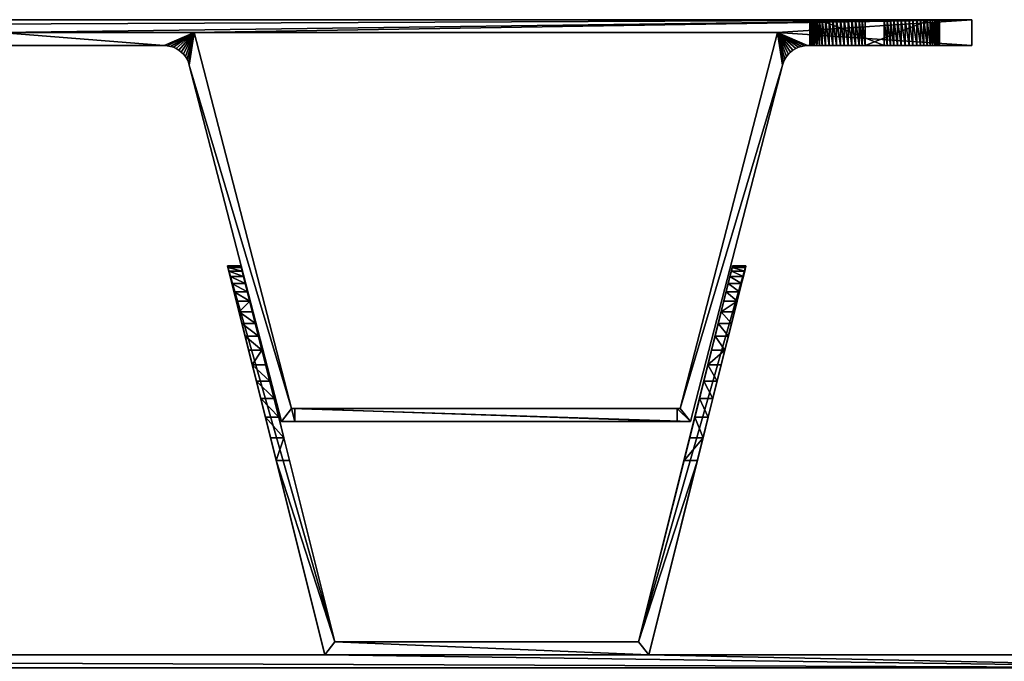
# Model space of a CAD drawing. Extents: x 0 to 500, y 0 to 90.
# Tile 7 of 8: x 327 to 402, y 40 to 90. Entities that reach past the tile are written whole.
import ezdxf

# ---------------------------------------------------------------- set-up
doc = ezdxf.new("R2010")
doc.units = 0
doc.layers.add('LAYER1', color=7, linetype='CONTINUOUS')

msp = doc.modelspace()

# ---------------------------------------------------------------- meshes
at = {"layer": 'LAYER1', "color": 7}
mesh = msp.add_polyface(dxfattribs=at)
corners = [(100, 88, -428), (100, 90, -428), (400, 90, -428), (400, 88, -428), (387.323, 88, -428), (387.084, 87.986, -428), (386.848, 87.943, -428), (386.619, 87.872, -428), (386.401, 87.775, -428), (386.195, 87.652, -428), (386.006, 87.505, -428), (385.836, 87.337, -428), (385.686, 87.15, -428), (385.561, 86.946, -428), (385.46, 86.729, -428), (385.387, 86.501, -428), (378.274, 59, -428), (346.726, 59, -428), (339.613, 86.501, -428), (339.54, 86.729, -428), (339.439, 86.946, -428), (339.314, 87.15, -428), (339.165, 87.337, -428), (338.994, 87.505, -428), (338.805, 87.652, -428), (338.599, 87.775, -428), (338.381, 87.872, -428), (338.152, 87.943, -428), (337.916, 87.986, -428), (337.677, 88, -428), (325, 88, -428), (325, 89, -428), (175, 89, -428), (175, 88, -428), (162.323, 88, -428), (162.084, 87.986, -428), (161.848, 87.943, -428), (161.619, 87.872, -428), (161.401, 87.775, -428), (161.195, 87.652, -428), (161.006, 87.505, -428), (160.835, 87.337, -428), (160.686, 87.15, -428), (160.561, 86.946, -428), (160.46, 86.729, -428), (160.387, 86.501, -428), (153.274, 59, -428), (121.726, 59, -428), (114.613, 86.501, -428), (114.54, 86.729, -428), (114.439, 86.946, -428), (114.314, 87.15, -428), (114.165, 87.337, -428), (113.994, 87.505, -428), (113.805, 87.652, -428), (113.599, 87.775, -428), (113.381, 87.872, -428), (113.152, 87.943, -428), (112.916, 87.986, -428), (112.677, 88, -428), (340, 89, -428), (347.5, 60, -428), (377.5, 60, -428), (385, 89, -428), (115, 89, -428), (122.5, 60, -428), (152.5, 60, -428), (160, 89, -428)]
mesh.append_faces([[corners[k] for k in face] for face in [(59, 0, 64), (58, 64, 57), (58, 59, 64), (28, 29, 60), (27, 60, 26), (27, 28, 60), (3, 63, 2), (3, 4, 63), (63, 4, 5), (6, 63, 5), (6, 7, 63), (63, 7, 8), (9, 63, 8), (9, 10, 63), (63, 10, 11), (12, 63, 11), (12, 13, 63), (63, 13, 14), (15, 63, 14), (15, 62, 63), (15, 16, 62), (62, 16, 61), (61, 16, 17), (18, 61, 17), (18, 60, 61), (18, 19, 60), (60, 19, 20), (21, 60, 20), (21, 22, 60), (60, 22, 23), (24, 60, 23), (24, 25, 60), (60, 25, 26), (30, 31, 29), (29, 31, 60), (60, 31, 2), (63, 60, 2), (31, 32, 2), (2, 32, 1), (1, 32, 67), (64, 1, 67), (64, 0, 1), (33, 34, 32), (32, 34, 67), (67, 34, 35), (36, 67, 35), (36, 37, 67), (67, 37, 38), (39, 67, 38), (39, 40, 67), (67, 40, 41), (42, 67, 41), (42, 43, 67), (67, 43, 44), (45, 67, 44), (45, 66, 67), (45, 46, 66), (66, 46, 65), (65, 46, 47), (48, 65, 47), (48, 64, 65), (48, 49, 64), (64, 49, 50), (51, 64, 50), (51, 52, 64), (64, 52, 53), (54, 64, 53), (54, 55, 64), (64, 55, 56), (57, 64, 56)]])
mesh = msp.add_polyface(dxfattribs=at)
corners = [(121.726, 59, -328), (122.75, 59, -328), (122.75, 60, -328), (122.5, 60, -328), (115, 89, -328), (160, 89, -328), (152.5, 60, -328), (152.25, 60, -328), (152.25, 59, -328), (153.274, 59, -328), (160.387, 86.501, -328), (160.46, 86.729, -328), (160.561, 86.946, -328), (160.686, 87.15, -328), (160.835, 87.337, -328), (161.006, 87.505, -328), (161.195, 87.652, -328), (161.401, 87.775, -328), (161.619, 87.872, -328), (161.848, 87.943, -328), (162.084, 87.986, -328), (162.323, 88, -328), (175, 88, -328), (175, 89, -328), (325, 89, -328), (325, 88, -328), (337.677, 88, -328), (337.916, 87.986, -328), (338.152, 87.943, -328), (338.381, 87.872, -328), (338.599, 87.775, -328), (338.805, 87.652, -328), (338.994, 87.505, -328), (339.165, 87.337, -328), (339.314, 87.15, -328), (339.439, 86.946, -328), (339.54, 86.729, -328), (339.613, 86.501, -328), (346.726, 59, -328), (347.75, 59, -328), (347.75, 60, -328), (347.5, 60, -328), (340, 89, -328), (385, 89, -328), (377.5, 60, -328), (377.25, 60, -328), (377.25, 59, -328), (378.274, 59, -328), (385.387, 86.501, -328), (385.46, 86.729, -328), (385.561, 86.946, -328), (385.686, 87.15, -328), (385.836, 87.337, -328), (386.006, 87.505, -328), (386.195, 87.652, -328), (386.401, 87.775, -328), (386.619, 87.872, -328), (386.848, 87.943, -328), (387.084, 87.986, -328), (387.323, 88, -328), (400, 88, -328), (400, 90, -328), (100, 90, -328), (100, 88, -328), (112.677, 88, -328), (112.916, 87.986, -328), (113.152, 87.943, -328), (113.381, 87.872, -328), (113.599, 87.775, -328), (113.805, 87.652, -328), (113.994, 87.505, -328), (114.165, 87.337, -328), (114.314, 87.15, -328), (114.439, 86.946, -328), (114.54, 86.729, -328), (114.613, 86.501, -328)]
mesh.append_faces([[corners[k] for k in face] for face in [(75, 0, 3), (4, 75, 3), (4, 74, 75), (4, 73, 74), (4, 72, 73), (4, 71, 72), (4, 70, 71), (4, 69, 70), (4, 68, 69), (4, 67, 68), (4, 66, 67), (4, 65, 66), (4, 64, 65), (4, 63, 64), (4, 62, 63), (4, 5, 62), (62, 5, 23), (24, 62, 23), (24, 61, 62), (24, 42, 61), (24, 26, 42), (24, 25, 26), (2, 3, 1), (1, 3, 0), (7, 9, 6), (7, 8, 9), (9, 10, 6), (6, 10, 5), (5, 10, 11), (12, 5, 11), (12, 13, 5), (5, 13, 14), (15, 5, 14), (15, 16, 5), (5, 16, 17), (18, 5, 17), (18, 19, 5), (5, 19, 20), (21, 5, 20), (21, 23, 5), (21, 22, 23), (26, 27, 42), (42, 27, 28), (29, 42, 28), (29, 30, 42), (42, 30, 31), (32, 42, 31), (32, 33, 42), (42, 33, 34), (35, 42, 34), (35, 36, 42), (42, 36, 37), (41, 37, 38), (39, 41, 38), (39, 40, 41), (41, 42, 37), (42, 43, 61), (61, 43, 60), (60, 43, 59), (59, 43, 58), (58, 43, 57), (57, 43, 56), (56, 43, 55), (55, 43, 54), (54, 43, 53), (53, 43, 52), (52, 43, 51), (51, 43, 50), (50, 43, 49), (49, 43, 48), (48, 43, 44), (47, 44, 45), (46, 47, 45), (47, 48, 44)]])
mesh = msp.add_polyface(dxfattribs=at)
corners = [(400, 90, -328), (400, 90, -428), (100, 90, -428), (100, 90, -328), (106.768, 90, -349.768), (111.768, 90, -344.768), (111.968, 90, -344.542), (112.139, 90, -344.293), (112.28, 90, -344.026), (112.387, 90, -343.744), (112.459, 90, -343.451), (112.495, 90, -343.151), (112.495, 90, -342.849), (112.459, 90, -342.549), (112.387, 90, -342.256), (112.28, 90, -341.974), (112.139, 90, -341.707), (111.968, 90, -341.458), (111.768, 90, -341.232), (111.542, 90, -341.032), (111.293, 90, -340.861), (111.026, 90, -340.72), (110.744, 90, -340.613), (110.451, 90, -340.541), (110.151, 90, -340.505), (109.849, 90, -340.505), (109.549, 90, -340.541), (109.256, 90, -340.613), (108.974, 90, -340.72), (108.707, 90, -340.861), (108.458, 90, -341.032), (108.232, 90, -341.232), (103.232, 90, -346.232), (103.032, 90, -346.458), (102.861, 90, -346.707), (102.72, 90, -346.974), (102.613, 90, -347.256), (102.541, 90, -347.549), (102.505, 90, -347.849), (102.505, 90, -348.151), (102.541, 90, -348.451), (102.613, 90, -348.744), (102.72, 90, -349.026), (102.861, 90, -349.293), (103.032, 90, -349.542), (103.232, 90, -349.768), (103.458, 90, -349.968), (103.707, 90, -350.139), (103.974, 90, -350.28), (104.256, 90, -350.387), (104.549, 90, -350.459), (104.849, 90, -350.495), (105.151, 90, -350.495), (105.451, 90, -350.459), (105.744, 90, -350.387), (106.026, 90, -350.28), (106.293, 90, -350.139), (106.542, 90, -349.968), (106.768, 90, -419.768), (111.768, 90, -414.768), (111.968, 90, -414.542), (112.139, 90, -414.293), (112.28, 90, -414.026), (112.387, 90, -413.744), (112.459, 90, -413.451), (112.495, 90, -413.151), (112.495, 90, -412.849), (112.459, 90, -412.549), (112.387, 90, -412.256), (112.28, 90, -411.974), (112.139, 90, -411.707), (111.968, 90, -411.458), (111.768, 90, -411.232), (111.542, 90, -411.032), (111.293, 90, -410.861), (111.026, 90, -410.72), (110.744, 90, -410.613), (110.451, 90, -410.541), (110.151, 90, -410.505), (109.849, 90, -410.505), (109.549, 90, -410.541), (109.256, 90, -410.613), (108.974, 90, -410.72), (108.707, 90, -410.861), (108.458, 90, -411.032), (108.232, 90, -411.232), (103.232, 90, -416.232), (103.032, 90, -416.458), (102.861, 90, -416.707), (102.72, 90, -416.974), (102.613, 90, -417.256), (102.541, 90, -417.549), (102.505, 90, -417.849), (102.505, 90, -418.151), (102.541, 90, -418.451), (102.613, 90, -418.744), (102.72, 90, -419.026), (102.861, 90, -419.293), (103.032, 90, -419.542), (103.232, 90, -419.768), (103.458, 90, -419.968), (103.707, 90, -420.139), (103.974, 90, -420.28), (104.256, 90, -420.387), (104.549, 90, -420.459), (104.849, 90, -420.495), (105.151, 90, -420.495), (105.451, 90, -420.459), (105.744, 90, -420.387), (106.026, 90, -420.28), (106.293, 90, -420.139), (106.542, 90, -419.968), (388.232, 90, -416.232), (388.032, 90, -416.458), (387.861, 90, -416.707), (387.72, 90, -416.974), (387.613, 90, -417.256), (387.541, 90, -417.549), (387.505, 90, -417.849), (387.505, 90, -418.151), (387.541, 90, -418.451), (387.613, 90, -418.744), (387.72, 90, -419.026), (387.861, 90, -419.293), (388.032, 90, -419.542), (388.232, 90, -419.768), (388.458, 90, -419.968), (388.707, 90, -420.139), (388.974, 90, -420.28), (389.256, 90, -420.387), (389.549, 90, -420.459), (389.849, 90, -420.495), (390.151, 90, -420.495), (390.451, 90, -420.459), (390.744, 90, -420.387), (391.026, 90, -420.28), (391.293, 90, -420.139), (391.542, 90, -419.968), (391.768, 90, -419.768), (396.768, 90, -414.768), (396.968, 90, -414.542), (397.139, 90, -414.293), (397.28, 90, -414.026), (397.387, 90, -413.744), (397.459, 90, -413.451), (397.495, 90, -413.151), (397.495, 90, -412.849), (397.459, 90, -412.549), (397.387, 90, -412.256), (397.28, 90, -411.974), (397.139, 90, -411.707), (396.968, 90, -411.458), (396.768, 90, -411.232), (396.542, 90, -411.032), (396.293, 90, -410.861), (396.026, 90, -410.72), (395.744, 90, -410.613), (395.451, 90, -410.541), (395.151, 90, -410.505), (394.849, 90, -410.505), (394.549, 90, -410.541), (394.256, 90, -410.613), (393.974, 90, -410.72), (393.707, 90, -410.861), (393.458, 90, -411.032), (393.232, 90, -411.232), (391.768, 90, -349.768), (396.768, 90, -344.768), (396.968, 90, -344.542), (397.139, 90, -344.293), (397.28, 90, -344.026), (397.387, 90, -343.744), (397.459, 90, -343.451), (397.495, 90, -343.151), (397.495, 90, -342.849), (397.459, 90, -342.549), (397.387, 90, -342.256), (397.28, 90, -341.974), (397.139, 90, -341.707), (396.968, 90, -341.458), (396.768, 90, -341.232), (396.542, 90, -341.032), (396.293, 90, -340.861), (396.026, 90, -340.72), (395.744, 90, -340.613), (395.451, 90, -340.541), (395.151, 90, -340.505), (394.849, 90, -340.505), (394.549, 90, -340.541), (394.256, 90, -340.613), (393.974, 90, -340.72), (393.707, 90, -340.861), (393.458, 90, -341.032), (393.232, 90, -341.232), (388.232, 90, -346.232), (388.032, 90, -346.458), (387.861, 90, -346.707), (387.72, 90, -346.974), (387.613, 90, -347.256), (387.541, 90, -347.549), (387.505, 90, -347.849), (387.505, 90, -348.151), (387.541, 90, -348.451), (387.613, 90, -348.744), (387.72, 90, -349.026), (387.861, 90, -349.293), (388.032, 90, -349.542), (388.232, 90, -349.768), (388.458, 90, -349.968), (388.707, 90, -350.139), (388.974, 90, -350.28), (389.256, 90, -350.387), (389.549, 90, -350.459), (389.849, 90, -350.495), (390.151, 90, -350.495), (390.451, 90, -350.459), (390.744, 90, -350.387), (391.026, 90, -350.28), (391.293, 90, -350.139), (391.542, 90, -349.968)]
mesh.append_faces([[corners[k] for k in face] for face in [(145, 146, 1), (144, 1, 143), (144, 145, 1), (107, 108, 2), (106, 2, 105), (106, 107, 2), (37, 38, 3), (36, 3, 35), (36, 37, 3), (189, 190, 0), (188, 0, 187), (188, 189, 0), (204, 205, 5), (203, 5, 202), (203, 204, 5), (6, 193, 5), (6, 7, 193), (193, 7, 8), (9, 193, 8), (9, 10, 193), (193, 10, 11), (12, 193, 11), (12, 13, 193), (193, 13, 14), (15, 193, 14), (15, 16, 193), (193, 16, 17), (18, 193, 17), (18, 192, 193), (18, 19, 192), (192, 19, 191), (191, 19, 20), (190, 20, 21), (0, 21, 3), (0, 190, 21), (21, 22, 3), (3, 22, 23), (24, 3, 23), (24, 25, 3), (3, 25, 26), (27, 3, 26), (27, 28, 3), (3, 28, 29), (30, 3, 29), (30, 31, 3), (3, 31, 32), (33, 3, 32), (33, 34, 3), (3, 34, 35), (38, 39, 3), (3, 39, 2), (2, 39, 40), (91, 40, 90), (91, 2, 40), (91, 92, 2), (2, 92, 93), (94, 2, 93), (94, 95, 2), (2, 95, 96), (97, 2, 96), (97, 98, 2), (2, 98, 99), (100, 2, 99), (100, 101, 2), (2, 101, 102), (103, 2, 102), (103, 104, 2), (2, 104, 105), (41, 79, 40), (41, 42, 79), (79, 42, 43), (44, 79, 43), (44, 45, 79), (79, 45, 46), (47, 79, 46), (47, 48, 79), (79, 48, 49), (50, 79, 49), (50, 51, 79), (79, 51, 52), (53, 79, 52), (53, 54, 79), (79, 54, 55), (210, 55, 209), (210, 79, 55), (210, 211, 79), (79, 211, 212), (213, 79, 212), (213, 214, 79), (79, 214, 215), (78, 215, 77), (78, 79, 215), (55, 56, 209), (209, 56, 208), (208, 56, 57), (207, 57, 4), (206, 4, 5), (205, 206, 5), (122, 123, 59), (121, 59, 120), (121, 122, 59), (60, 165, 59), (60, 61, 165), (165, 61, 62), (63, 165, 62), (63, 64, 165), (165, 64, 65), (66, 165, 65), (66, 67, 165), (165, 67, 68), (69, 165, 68), (69, 70, 165), (165, 70, 71), (72, 165, 71), (72, 164, 165), (72, 73, 164), (164, 73, 163), (163, 73, 74), (162, 74, 75), (215, 75, 76), (77, 215, 76), (79, 80, 40), (40, 80, 81), (82, 40, 81), (82, 83, 40), (40, 83, 84), (85, 40, 84), (85, 86, 40), (40, 86, 87), (88, 40, 87), (88, 89, 40), (40, 89, 90), (59, 124, 58), (59, 123, 124), (58, 125, 111), (58, 124, 125), (111, 126, 110), (111, 125, 126), (165, 112, 59), (59, 112, 113), (114, 59, 113), (114, 115, 59), (59, 115, 116), (117, 59, 116), (117, 118, 59), (59, 118, 119), (120, 59, 119), (126, 127, 110), (110, 127, 109), (109, 127, 128), (108, 128, 129), (2, 129, 1), (2, 108, 129), (129, 130, 1), (1, 130, 131), (132, 1, 131), (132, 133, 1), (1, 133, 134), (135, 1, 134), (135, 136, 1), (1, 136, 137), (138, 1, 137), (138, 139, 1), (1, 139, 140), (141, 1, 140), (141, 142, 1), (1, 142, 143), (146, 147, 1), (1, 147, 0), (0, 147, 172), (173, 0, 172), (173, 174, 0), (0, 174, 175), (176, 0, 175), (176, 177, 0), (0, 177, 178), (179, 0, 178), (179, 180, 0), (0, 180, 181), (182, 0, 181), (182, 183, 0), (0, 183, 184), (185, 0, 184), (185, 186, 0), (0, 186, 187), (147, 148, 172), (172, 148, 149), (150, 172, 149), (150, 151, 172), (172, 151, 152), (153, 172, 152), (153, 154, 172), (172, 154, 155), (156, 172, 155), (156, 157, 172), (172, 157, 158), (159, 172, 158), (159, 171, 172), (159, 170, 171), (159, 169, 170), (159, 168, 169), (159, 167, 168), (159, 166, 167), (159, 219, 166), (159, 218, 219), (159, 217, 218), (159, 216, 217), (159, 215, 216), (159, 160, 215), (215, 160, 161), (162, 215, 161), (162, 75, 215), (162, 163, 74), (190, 191, 20), (193, 194, 5), (5, 194, 195), (196, 5, 195), (196, 197, 5), (5, 197, 198), (199, 5, 198), (199, 200, 5), (5, 200, 201), (202, 5, 201), (206, 207, 4), (207, 208, 57), (109, 128, 108)]])
mesh = msp.add_polyface(dxfattribs=at)
corners = [(388.232, 90, -416.232), (388.232, 88, -416.232), (388.032, 88, -416.458), (387.861, 88, -416.707), (387.72, 88, -416.974), (387.613, 88, -417.256), (387.541, 88, -417.549), (387.505, 88, -417.849), (387.505, 88, -418.151), (387.541, 88, -418.451), (387.613, 88, -418.744), (387.72, 88, -419.026), (387.861, 88, -419.293), (388.032, 88, -419.542), (388.232, 88, -419.768), (388.458, 88, -419.968), (388.707, 88, -420.139), (388.974, 88, -420.28), (389.256, 88, -420.387), (389.549, 88, -420.459), (389.849, 88, -420.495), (390.151, 88, -420.495), (390.451, 88, -420.459), (390.744, 88, -420.387), (391.026, 88, -420.28), (391.293, 88, -420.139), (391.542, 88, -419.968), (391.768, 88, -419.768), (391.768, 90, -419.768), (391.542, 90, -419.968), (391.293, 90, -420.139), (391.026, 90, -420.28), (390.744, 90, -420.387), (390.451, 90, -420.459), (390.151, 90, -420.495), (389.849, 90, -420.495), (389.549, 90, -420.459), (389.256, 90, -420.387), (388.974, 90, -420.28), (388.707, 90, -420.139), (388.458, 90, -419.968), (388.232, 90, -419.768), (388.032, 90, -419.542), (387.861, 90, -419.293), (387.72, 90, -419.026), (387.613, 90, -418.744), (387.541, 90, -418.451), (387.505, 90, -418.151), (387.505, 90, -417.849), (387.541, 90, -417.549), (387.613, 90, -417.256), (387.72, 90, -416.974), (387.861, 90, -416.707), (388.032, 90, -416.458)]
mesh.append_faces([[corners[k] for k in face] for face in [(1, 2, 0), (0, 2, 53), (53, 2, 3), (52, 3, 4), (51, 4, 5), (50, 5, 6), (49, 6, 7), (48, 7, 47), (48, 49, 7), (7, 8, 47), (47, 8, 9), (46, 9, 10), (45, 10, 11), (44, 11, 12), (43, 12, 13), (42, 13, 14), (41, 14, 15), (40, 15, 16), (39, 16, 17), (38, 17, 18), (37, 18, 19), (36, 19, 20), (35, 20, 21), (34, 21, 22), (33, 22, 23), (32, 23, 24), (31, 24, 25), (30, 25, 26), (29, 26, 27), (28, 29, 27), (29, 30, 26), (30, 31, 25), (31, 32, 24), (32, 33, 23), (33, 34, 22), (34, 35, 21), (35, 36, 20), (36, 37, 19), (37, 38, 18), (38, 39, 17), (39, 40, 16), (40, 41, 15), (41, 42, 14), (42, 43, 13), (43, 44, 12), (44, 45, 11), (45, 46, 10), (46, 47, 9), (49, 50, 6), (50, 51, 5), (51, 52, 4), (52, 53, 3)]])
mesh = msp.add_polyface(dxfattribs=at)
corners = [(388.232, 90, -346.232), (388.232, 88, -346.232), (388.032, 88, -346.458), (387.861, 88, -346.707), (387.72, 88, -346.974), (387.613, 88, -347.256), (387.541, 88, -347.549), (387.505, 88, -347.849), (387.505, 88, -348.151), (387.541, 88, -348.451), (387.613, 88, -348.744), (387.72, 88, -349.026), (387.861, 88, -349.293), (388.032, 88, -349.542), (388.232, 88, -349.768), (388.458, 88, -349.968), (388.707, 88, -350.139), (388.974, 88, -350.28), (389.256, 88, -350.387), (389.549, 88, -350.459), (389.849, 88, -350.495), (390.151, 88, -350.495), (390.451, 88, -350.459), (390.744, 88, -350.387), (391.026, 88, -350.28), (391.293, 88, -350.139), (391.542, 88, -349.968), (391.768, 88, -349.768), (391.768, 90, -349.768), (391.542, 90, -349.968), (391.293, 90, -350.139), (391.026, 90, -350.28), (390.744, 90, -350.387), (390.451, 90, -350.459), (390.151, 90, -350.495), (389.849, 90, -350.495), (389.549, 90, -350.459), (389.256, 90, -350.387), (388.974, 90, -350.28), (388.707, 90, -350.139), (388.458, 90, -349.968), (388.232, 90, -349.768), (388.032, 90, -349.542), (387.861, 90, -349.293), (387.72, 90, -349.026), (387.613, 90, -348.744), (387.541, 90, -348.451), (387.505, 90, -348.151), (387.505, 90, -347.849), (387.541, 90, -347.549), (387.613, 90, -347.256), (387.72, 90, -346.974), (387.861, 90, -346.707), (388.032, 90, -346.458)]
mesh.append_faces([[corners[k] for k in face] for face in [(1, 2, 0), (0, 2, 53), (53, 2, 3), (52, 3, 4), (51, 4, 5), (50, 5, 6), (49, 6, 7), (48, 7, 47), (48, 49, 7), (7, 8, 47), (47, 8, 9), (46, 9, 10), (45, 10, 11), (44, 11, 12), (43, 12, 13), (42, 13, 14), (41, 14, 15), (40, 15, 16), (39, 16, 17), (38, 17, 18), (37, 18, 19), (36, 19, 20), (35, 20, 21), (34, 21, 22), (33, 22, 23), (32, 23, 24), (31, 24, 25), (30, 25, 26), (29, 26, 27), (28, 29, 27), (29, 30, 26), (30, 31, 25), (31, 32, 24), (32, 33, 23), (33, 34, 22), (34, 35, 21), (35, 36, 20), (36, 37, 19), (37, 38, 18), (38, 39, 17), (39, 40, 16), (40, 41, 15), (41, 42, 14), (42, 43, 13), (43, 44, 12), (44, 45, 11), (45, 46, 10), (46, 47, 9), (49, 50, 6), (50, 51, 5), (51, 52, 4), (52, 53, 3)]])
mesh = msp.add_polyface(dxfattribs=at)
corners = [(393.232, 90, -411.232), (393.232, 88, -411.232), (388.232, 88, -416.232), (388.232, 90, -416.232)]
mesh.append_faces([[corners[k] for k in face] for face in [(0, 1, 3), (3, 1, 2)]])
mesh = msp.add_polyface(dxfattribs=at)
corners = [(393.232, 90, -341.232), (393.232, 88, -341.232), (388.232, 88, -346.232), (388.232, 90, -346.232)]
mesh.append_faces([[corners[k] for k in face] for face in [(0, 1, 3), (3, 1, 2)]])
mesh = msp.add_polyface(dxfattribs=at)
corners = [(391.768, 90, -419.768), (391.768, 88, -419.768), (396.768, 88, -414.768), (396.768, 90, -414.768)]
mesh.append_faces([[corners[k] for k in face] for face in [(0, 1, 3), (3, 1, 2)]])
mesh = msp.add_polyface(dxfattribs=at)
corners = [(391.768, 90, -349.768), (391.768, 88, -349.768), (396.768, 88, -344.768), (396.768, 90, -344.768)]
mesh.append_faces([[corners[k] for k in face] for face in [(0, 1, 3), (3, 1, 2)]])
mesh = msp.add_polyface(dxfattribs=at)
corners = [(396.768, 90, -414.768), (396.768, 88, -414.768), (396.968, 88, -414.542), (397.139, 88, -414.293), (397.28, 88, -414.026), (397.387, 88, -413.744), (397.459, 88, -413.451), (397.495, 88, -413.151), (397.495, 88, -412.849), (397.459, 88, -412.549), (397.387, 88, -412.256), (397.28, 88, -411.974), (397.139, 88, -411.707), (396.968, 88, -411.458), (396.768, 88, -411.232), (396.542, 88, -411.032), (396.293, 88, -410.861), (396.026, 88, -410.72), (395.744, 88, -410.613), (395.451, 88, -410.541), (395.151, 88, -410.505), (394.849, 88, -410.505), (394.549, 88, -410.541), (394.256, 88, -410.613), (393.974, 88, -410.72), (393.707, 88, -410.861), (393.458, 88, -411.032), (393.232, 88, -411.232), (393.232, 90, -411.232), (393.458, 90, -411.032), (393.707, 90, -410.861), (393.974, 90, -410.72), (394.256, 90, -410.613), (394.549, 90, -410.541), (394.849, 90, -410.505), (395.151, 90, -410.505), (395.451, 90, -410.541), (395.744, 90, -410.613), (396.026, 90, -410.72), (396.293, 90, -410.861), (396.542, 90, -411.032), (396.768, 90, -411.232), (396.968, 90, -411.458), (397.139, 90, -411.707), (397.28, 90, -411.974), (397.387, 90, -412.256), (397.459, 90, -412.549), (397.495, 90, -412.849), (397.495, 90, -413.151), (397.459, 90, -413.451), (397.387, 90, -413.744), (397.28, 90, -414.026), (397.139, 90, -414.293), (396.968, 90, -414.542)]
mesh.append_faces([[corners[k] for k in face] for face in [(0, 1, 53), (53, 1, 2), (52, 2, 3), (51, 3, 4), (50, 4, 5), (49, 5, 6), (48, 6, 7), (47, 7, 8), (46, 8, 9), (45, 9, 10), (44, 10, 11), (43, 11, 12), (42, 12, 13), (41, 13, 14), (40, 14, 15), (39, 15, 16), (38, 16, 17), (37, 17, 18), (36, 18, 19), (35, 19, 20), (34, 20, 21), (33, 21, 22), (32, 22, 23), (31, 23, 24), (30, 24, 25), (29, 25, 26), (28, 26, 27), (28, 29, 26), (29, 30, 25), (30, 31, 24), (31, 32, 23), (32, 33, 22), (33, 34, 21), (34, 35, 20), (35, 36, 19), (36, 37, 18), (37, 38, 17), (38, 39, 16), (39, 40, 15), (40, 41, 14), (41, 42, 13), (42, 43, 12), (43, 44, 11), (44, 45, 10), (45, 46, 9), (46, 47, 8), (47, 48, 7), (48, 49, 6), (49, 50, 5), (50, 51, 4), (51, 52, 3), (52, 53, 2)]])
mesh = msp.add_polyface(dxfattribs=at)
corners = [(396.768, 90, -344.768), (396.768, 88, -344.768), (396.968, 88, -344.542), (397.139, 88, -344.293), (397.28, 88, -344.026), (397.387, 88, -343.744), (397.459, 88, -343.451), (397.495, 88, -343.151), (397.495, 88, -342.849), (397.459, 88, -342.549), (397.387, 88, -342.256), (397.28, 88, -341.974), (397.139, 88, -341.707), (396.968, 88, -341.458), (396.768, 88, -341.232), (396.542, 88, -341.032), (396.293, 88, -340.861), (396.026, 88, -340.72), (395.744, 88, -340.613), (395.451, 88, -340.541), (395.151, 88, -340.505), (394.849, 88, -340.505), (394.549, 88, -340.541), (394.256, 88, -340.613), (393.974, 88, -340.72), (393.707, 88, -340.861), (393.458, 88, -341.032), (393.232, 88, -341.232), (393.232, 90, -341.232), (393.458, 90, -341.032), (393.707, 90, -340.861), (393.974, 90, -340.72), (394.256, 90, -340.613), (394.549, 90, -340.541), (394.849, 90, -340.505), (395.151, 90, -340.505), (395.451, 90, -340.541), (395.744, 90, -340.613), (396.026, 90, -340.72), (396.293, 90, -340.861), (396.542, 90, -341.032), (396.768, 90, -341.232), (396.968, 90, -341.458), (397.139, 90, -341.707), (397.28, 90, -341.974), (397.387, 90, -342.256), (397.459, 90, -342.549), (397.495, 90, -342.849), (397.495, 90, -343.151), (397.459, 90, -343.451), (397.387, 90, -343.744), (397.28, 90, -344.026), (397.139, 90, -344.293), (396.968, 90, -344.542)]
mesh.append_faces([[corners[k] for k in face] for face in [(0, 1, 53), (53, 1, 2), (52, 2, 3), (51, 3, 4), (50, 4, 5), (49, 5, 6), (48, 6, 7), (47, 7, 8), (46, 8, 9), (45, 9, 10), (44, 10, 11), (43, 11, 12), (42, 12, 13), (41, 13, 14), (40, 14, 15), (39, 15, 16), (38, 16, 17), (37, 17, 18), (36, 18, 19), (35, 19, 20), (34, 20, 21), (33, 21, 22), (32, 22, 23), (31, 23, 24), (30, 24, 25), (29, 25, 26), (28, 26, 27), (28, 29, 26), (29, 30, 25), (30, 31, 24), (31, 32, 23), (32, 33, 22), (33, 34, 21), (34, 35, 20), (35, 36, 19), (36, 37, 18), (37, 38, 17), (38, 39, 16), (39, 40, 15), (40, 41, 14), (41, 42, 13), (42, 43, 12), (43, 44, 11), (44, 45, 10), (45, 46, 9), (46, 47, 8), (47, 48, 7), (48, 49, 6), (49, 50, 5), (50, 51, 4), (51, 52, 3), (52, 53, 2)]])
mesh = msp.add_polyface(dxfattribs=at)
corners = [(400, 90, -428), (400, 90, -328), (400, 88, -328), (400, 88, -428)]
mesh.append_faces([[corners[k] for k in face] for face in [(1, 2, 0), (0, 2, 3)]])
mesh = msp.add_polyface(dxfattribs=at)
corners = [(340, 89, -428), (385, 89, -428), (385, 89, -328), (340, 89, -328)]
mesh.append_faces([[corners[k] for k in face] for face in [(0, 1, 3), (3, 1, 2)]])
mesh = msp.add_polyface(dxfattribs=at)
corners = [(347.5, 60, -328), (347.5, 60, -428), (340, 89, -428), (340, 89, -328)]
mesh.append_faces([[corners[k] for k in face] for face in [(1, 2, 0), (0, 2, 3)]])
mesh = msp.add_polyface(dxfattribs=at)
corners = [(385, 89, -328), (385, 89, -428), (377.5, 60, -428), (377.5, 60, -328)]
mesh.append_faces([[corners[k] for k in face] for face in [(0, 1, 3), (3, 1, 2)]])
mesh = msp.add_polyface(dxfattribs=at)
corners = [(337.677, 88, -328), (325, 88, -328), (325, 88, -428), (337.677, 88, -428)]
mesh.append_faces([[corners[k] for k in face] for face in [(0, 1, 3), (3, 1, 2)]])
mesh = msp.add_polyface(dxfattribs=at)
corners = [(337.677, 88, -428), (337.916, 87.986, -428), (338.152, 87.943, -428), (338.381, 87.872, -428), (338.599, 87.775, -428), (338.805, 87.652, -428), (338.994, 87.505, -428), (339.165, 87.337, -428), (339.314, 87.15, -428), (339.439, 86.946, -428), (339.54, 86.729, -428), (339.613, 86.501, -428), (339.613, 86.501, -328), (339.54, 86.729, -328), (339.439, 86.946, -328), (339.314, 87.15, -328), (339.165, 87.337, -328), (338.994, 87.505, -328), (338.805, 87.652, -328), (338.599, 87.775, -328), (338.381, 87.872, -328), (338.152, 87.943, -328), (337.916, 87.986, -328), (337.677, 88, -328)]
mesh.append_faces([[corners[k] for k in face] for face in [(23, 0, 22), (22, 0, 1), (21, 1, 2), (20, 2, 3), (19, 3, 4), (18, 4, 5), (17, 5, 6), (16, 6, 7), (15, 7, 8), (14, 8, 9), (13, 9, 10), (12, 10, 11), (12, 13, 10), (13, 14, 9), (14, 15, 8), (15, 16, 7), (16, 17, 6), (17, 18, 5), (18, 19, 4), (19, 20, 3), (20, 21, 2), (21, 22, 1)]])
mesh = msp.add_polyface(dxfattribs=at)
corners = [(385.387, 86.501, -428), (385.46, 86.729, -428), (385.561, 86.946, -428), (385.686, 87.15, -428), (385.836, 87.337, -428), (386.006, 87.505, -428), (386.195, 87.652, -428), (386.401, 87.775, -428), (386.619, 87.872, -428), (386.848, 87.943, -428), (387.084, 87.986, -428), (387.323, 88, -428), (387.323, 88, -328), (387.084, 87.986, -328), (386.848, 87.943, -328), (386.619, 87.872, -328), (386.401, 87.775, -328), (386.195, 87.652, -328), (386.006, 87.505, -328), (385.836, 87.337, -328), (385.686, 87.15, -328), (385.561, 86.946, -328), (385.46, 86.729, -328), (385.387, 86.501, -328)]
mesh.append_faces([[corners[k] for k in face] for face in [(23, 0, 22), (22, 0, 1), (21, 1, 2), (20, 2, 3), (19, 3, 4), (18, 4, 5), (17, 5, 6), (16, 6, 7), (15, 7, 8), (14, 8, 9), (13, 9, 10), (12, 10, 11), (12, 13, 10), (13, 14, 9), (14, 15, 8), (15, 16, 7), (16, 17, 6), (17, 18, 5), (18, 19, 4), (19, 20, 3), (20, 21, 2), (21, 22, 1)]])
mesh = msp.add_polyface(dxfattribs=at)
corners = [(387.323, 88, -428), (400, 88, -428), (400, 88, -328), (387.323, 88, -328), (393.232, 88, -411.232), (393.458, 88, -411.032), (393.707, 88, -410.861), (393.974, 88, -410.72), (394.256, 88, -410.613), (394.549, 88, -410.541), (394.849, 88, -410.505), (395.151, 88, -410.505), (395.451, 88, -410.541), (395.744, 88, -410.613), (396.026, 88, -410.72), (396.293, 88, -410.861), (396.542, 88, -411.032), (396.768, 88, -411.232), (396.968, 88, -411.458), (397.139, 88, -411.707), (397.28, 88, -411.974), (397.387, 88, -412.256), (397.459, 88, -412.549), (397.495, 88, -412.849), (397.495, 88, -413.151), (397.459, 88, -413.451), (397.387, 88, -413.744), (397.28, 88, -414.026), (397.139, 88, -414.293), (396.968, 88, -414.542), (396.768, 88, -414.768), (391.768, 88, -419.768), (391.542, 88, -419.968), (391.293, 88, -420.139), (391.026, 88, -420.28), (390.744, 88, -420.387), (390.451, 88, -420.459), (390.151, 88, -420.495), (389.849, 88, -420.495), (389.549, 88, -420.459), (389.256, 88, -420.387), (388.974, 88, -420.28), (388.707, 88, -420.139), (388.458, 88, -419.968), (388.232, 88, -419.768), (388.032, 88, -419.542), (387.861, 88, -419.293), (387.72, 88, -419.026), (387.613, 88, -418.744), (387.541, 88, -418.451), (387.505, 88, -418.151), (387.505, 88, -417.849), (387.541, 88, -417.549), (387.613, 88, -417.256), (387.72, 88, -416.974), (387.861, 88, -416.707), (388.032, 88, -416.458), (388.232, 88, -416.232), (388.232, 88, -346.232), (393.232, 88, -341.232), (393.458, 88, -341.032), (393.707, 88, -340.861), (393.974, 88, -340.72), (394.256, 88, -340.613), (394.549, 88, -340.541), (394.849, 88, -340.505), (395.151, 88, -340.505), (395.451, 88, -340.541), (395.744, 88, -340.613), (396.026, 88, -340.72), (396.293, 88, -340.861), (396.542, 88, -341.032), (396.768, 88, -341.232), (396.968, 88, -341.458), (397.139, 88, -341.707), (397.28, 88, -341.974), (397.387, 88, -342.256), (397.459, 88, -342.549), (397.495, 88, -342.849), (397.495, 88, -343.151), (397.459, 88, -343.451), (397.387, 88, -343.744), (397.28, 88, -344.026), (397.139, 88, -344.293), (396.968, 88, -344.542), (396.768, 88, -344.768), (391.768, 88, -349.768), (391.542, 88, -349.968), (391.293, 88, -350.139), (391.026, 88, -350.28), (390.744, 88, -350.387), (390.451, 88, -350.459), (390.151, 88, -350.495), (389.849, 88, -350.495), (389.549, 88, -350.459), (389.256, 88, -350.387), (388.974, 88, -350.28), (388.707, 88, -350.139), (388.458, 88, -349.968), (388.232, 88, -349.768), (388.032, 88, -349.542), (387.861, 88, -349.293), (387.72, 88, -349.026), (387.613, 88, -348.744), (387.541, 88, -348.451), (387.505, 88, -348.151), (387.505, 88, -347.849), (387.541, 88, -347.549), (387.613, 88, -347.256), (387.72, 88, -346.974), (387.861, 88, -346.707), (388.032, 88, -346.458)]
mesh.append_faces([[corners[k] for k in face] for face in [(30, 31, 1), (29, 1, 28), (29, 30, 1), (79, 22, 2), (78, 2, 77), (78, 79, 2), (61, 62, 3), (60, 3, 59), (60, 61, 3), (50, 51, 0), (49, 0, 48), (49, 50, 0), (57, 4, 103), (104, 57, 103), (104, 105, 57), (57, 105, 56), (56, 105, 55), (55, 105, 54), (54, 105, 53), (53, 105, 52), (52, 105, 51), (51, 105, 0), (0, 105, 3), (3, 105, 106), (107, 3, 106), (107, 108, 3), (3, 108, 109), (110, 3, 109), (110, 111, 3), (3, 111, 58), (59, 3, 58), (4, 5, 103), (103, 5, 6), (102, 6, 7), (8, 102, 7), (8, 9, 102), (102, 9, 101), (101, 9, 10), (11, 101, 10), (11, 100, 101), (11, 99, 100), (11, 98, 99), (11, 97, 98), (11, 96, 97), (11, 95, 96), (11, 94, 95), (11, 93, 94), (11, 92, 93), (11, 91, 92), (11, 90, 91), (11, 89, 90), (11, 88, 89), (11, 87, 88), (11, 86, 87), (11, 85, 86), (11, 84, 85), (11, 83, 84), (11, 82, 83), (11, 81, 82), (11, 80, 81), (11, 12, 80), (80, 12, 13), (14, 80, 13), (14, 15, 80), (80, 15, 16), (17, 80, 16), (17, 18, 80), (80, 18, 19), (20, 80, 19), (20, 21, 80), (80, 21, 22), (79, 80, 22), (22, 23, 2), (2, 23, 1), (1, 23, 24), (25, 1, 24), (25, 26, 1), (1, 26, 27), (28, 1, 27), (31, 32, 1), (1, 32, 0), (0, 32, 33), (34, 0, 33), (34, 35, 0), (0, 35, 36), (37, 0, 36), (37, 38, 0), (0, 38, 39), (40, 0, 39), (40, 41, 0), (0, 41, 42), (43, 0, 42), (43, 44, 0), (0, 44, 45), (46, 0, 45), (46, 47, 0), (0, 47, 48), (62, 63, 3), (3, 63, 2), (2, 63, 64), (65, 2, 64), (65, 66, 2), (2, 66, 67), (68, 2, 67), (68, 69, 2), (2, 69, 70), (71, 2, 70), (71, 72, 2), (2, 72, 73), (74, 2, 73), (74, 75, 2), (2, 75, 76), (77, 2, 76), (102, 103, 6)]])
mesh = msp.add_polyface(dxfattribs=at)
corners = [(339.613, 86.501, -428), (346.726, 59, -428), (346.726, 59, -328), (339.613, 86.501, -328)]
mesh.append_faces([[corners[k] for k in face] for face in [(1, 2, 0), (0, 2, 3)]])
mesh = msp.add_polyface(dxfattribs=at)
corners = [(385.387, 86.501, -328), (378.274, 59, -328), (378.274, 59, -428), (385.387, 86.501, -428)]
mesh.append_faces([[corners[k] for k in face] for face in [(1, 2, 0), (0, 2, 3)]])
mesh = msp.add_polyface(dxfattribs=at)
corners = [(149.933, 41, -327.498), (157.433, 71, -327.498), (156.402, 71, -327.498), (149.152, 42, -327.498), (125.714, 42, -327.498), (118.464, 71, -327.498), (117.433, 71, -327.498), (124.933, 41, -327.498), (76.933, 41, -327.498), (76.933, 6.672, -327.498), (77.933, 6.672, -327.498), (77.933, 40, -327.498), (422.067, 40, -327.498), (422.067, 6.672, -327.498), (423.067, 6.672, -327.498), (423.067, 41, -327.498), (375.067, 41, -327.498), (382.567, 71, -327.498), (381.536, 71, -327.498), (374.286, 42, -327.498), (350.848, 42, -327.498), (343.598, 71, -327.498), (342.567, 71, -327.498), (350.067, 41, -327.498)]
mesh.append_faces([[corners[k] for k in face] for face in [(1, 3, 0), (1, 2, 3), (3, 4, 0), (0, 4, 7), (11, 7, 8), (10, 8, 9), (10, 11, 8), (5, 6, 4), (4, 6, 7), (7, 11, 0), (0, 11, 12), (23, 12, 16), (20, 16, 19), (20, 23, 16), (20, 22, 23), (20, 21, 22), (13, 14, 12), (12, 14, 15), (16, 12, 15), (16, 17, 19), (19, 17, 18), (23, 0, 12)]])
mesh = msp.add_polyface(dxfattribs=at)
corners = [(347.348, 56, -427.498), (346.317, 56, -427.498), (345.88, 57.749, -427.397), (345.484, 59.331, -427.124), (345.122, 60.782, -426.715), (344.787, 62.121, -426.192), (344.476, 63.363, -425.569), (344.189, 64.514, -424.851), (343.923, 65.578, -424.044), (343.677, 66.559, -423.152), (343.452, 67.461, -422.177), (343.247, 68.28, -421.118), (343.064, 69.011, -419.967), (342.905, 69.649, -418.72), (342.771, 70.186, -417.371), (342.665, 70.609, -415.902), (342.594, 70.894, -414.293), (342.574, 70.973, -413.422), (342.567, 71, -412.498), (343.598, 71, -412.498), (343.605, 70.973, -413.422), (343.624, 70.894, -414.293), (343.696, 70.609, -415.902), (343.801, 70.186, -417.371), (343.936, 69.649, -418.72), (344.095, 69.011, -419.967), (344.278, 68.28, -421.118), (344.483, 67.461, -422.177), (344.708, 66.559, -423.152), (344.953, 65.578, -424.044), (345.219, 64.514, -424.851), (345.507, 63.363, -425.569), (345.818, 62.121, -426.192), (346.152, 60.782, -426.715), (346.515, 59.331, -427.124), (346.911, 57.749, -427.397)]
mesh.append_faces([[corners[k] for k in face] for face in [(0, 1, 35), (35, 1, 2), (3, 35, 2), (3, 34, 35), (3, 4, 34), (34, 4, 33), (33, 4, 5), (32, 5, 6), (31, 6, 30), (31, 32, 6), (6, 7, 30), (30, 7, 8), (29, 8, 9), (28, 9, 10), (27, 10, 26), (27, 28, 10), (10, 11, 26), (26, 11, 12), (25, 12, 13), (24, 13, 14), (23, 14, 15), (22, 15, 16), (21, 16, 20), (21, 22, 16), (16, 17, 20), (20, 17, 19), (19, 17, 18), (22, 23, 15), (23, 24, 14), (24, 25, 13), (25, 26, 12), (28, 29, 9), (29, 30, 8), (32, 33, 5)]])
mesh = msp.add_polyface(dxfattribs=at)
corners = [(342.567, 71, -412.498), (342.567, 71, -327.498), (343.598, 71, -327.498), (343.598, 71, -412.498)]
mesh.append_faces([[corners[k] for k in face] for face in [(0, 1, 3), (3, 1, 2)]])
mesh = msp.add_polyface(dxfattribs=at)
corners = [(346.317, 56, -427.498), (350.067, 41, -427.498), (350.067, 41, -372.498), (350.067, 41, -327.498), (342.567, 71, -327.498), (342.567, 71, -412.498), (342.574, 70.973, -413.422), (342.594, 70.894, -414.293), (342.665, 70.609, -415.902), (342.771, 70.186, -417.371), (342.905, 69.649, -418.72), (343.064, 69.011, -419.967), (343.247, 68.28, -421.118), (343.452, 67.461, -422.177), (343.677, 66.559, -423.152), (343.923, 65.578, -424.044), (344.189, 64.514, -424.851), (344.476, 63.363, -425.569), (344.787, 62.121, -426.192), (345.122, 60.782, -426.715), (345.484, 59.331, -427.124), (345.88, 57.749, -427.397)]
mesh.append_faces([[corners[k] for k in face] for face in [(1, 2, 0), (0, 2, 21), (21, 2, 20), (20, 2, 19), (19, 2, 4), (18, 4, 5), (17, 5, 16), (17, 18, 5), (2, 3, 4), (6, 8, 5), (6, 7, 8), (8, 9, 5), (5, 9, 10), (11, 5, 10), (11, 12, 5), (5, 12, 13), (14, 5, 13), (14, 15, 5), (5, 15, 16), (18, 19, 4)]])
mesh = msp.add_polyface(dxfattribs=at)
corners = [(343.598, 71, -412.498), (343.598, 71, -327.498), (350.848, 42, -327.498), (350.848, 42, -427.498), (347.348, 56, -427.498), (346.911, 57.749, -427.397), (346.515, 59.331, -427.124), (346.152, 60.782, -426.715), (345.818, 62.121, -426.192), (345.507, 63.363, -425.569), (345.219, 64.514, -424.851), (344.953, 65.578, -424.044), (344.708, 66.559, -423.152), (344.483, 67.461, -422.177), (344.278, 68.28, -421.118), (344.095, 69.011, -419.967), (343.936, 69.649, -418.72), (343.801, 70.186, -417.371), (343.696, 70.609, -415.902), (343.624, 70.894, -414.293), (343.605, 70.973, -413.422)]
mesh.append_faces([[corners[k] for k in face] for face in [(7, 8, 1), (6, 1, 5), (6, 7, 1), (1, 2, 5), (5, 2, 4), (4, 2, 3), (8, 9, 1), (1, 9, 0), (0, 9, 10), (11, 0, 10), (11, 12, 0), (0, 12, 13), (14, 0, 13), (14, 15, 0), (0, 15, 16), (17, 0, 16), (17, 18, 0), (0, 18, 20), (20, 18, 19)]])
mesh = msp.add_polyface(dxfattribs=at)
corners = [(377.786, 56, -427.498), (374.286, 42, -427.498), (374.286, 42, -327.498), (381.536, 71, -327.498), (381.536, 71, -412.498), (381.529, 70.973, -413.422), (381.51, 70.894, -414.293), (381.438, 70.609, -415.902), (381.333, 70.186, -417.371), (381.198, 69.649, -418.72), (381.039, 69.011, -419.967), (380.856, 68.28, -421.118), (380.652, 67.461, -422.177), (380.426, 66.559, -423.152), (380.181, 65.578, -424.044), (379.915, 64.514, -424.851), (379.627, 63.363, -425.569), (379.317, 62.121, -426.192), (378.982, 60.782, -426.715), (378.619, 59.331, -427.124), (378.224, 57.749, -427.397)]
mesh.append_faces([[corners[k] for k in face] for face in [(1, 2, 0), (0, 2, 20), (20, 2, 3), (19, 3, 18), (19, 20, 3), (14, 15, 4), (13, 4, 12), (13, 14, 4), (5, 7, 4), (5, 6, 7), (7, 8, 4), (4, 8, 9), (10, 4, 9), (10, 11, 4), (4, 11, 12), (15, 16, 4), (4, 16, 3), (3, 16, 17), (18, 3, 17)]])
mesh = msp.add_polyface(dxfattribs=at)
corners = [(382.567, 71, -412.498), (382.567, 71, -327.498), (375.067, 41, -327.498), (375.067, 41, -372.498), (375.067, 41, -427.498), (378.817, 56, -427.498), (379.254, 57.749, -427.397), (379.65, 59.331, -427.124), (380.012, 60.782, -426.715), (380.347, 62.121, -426.192), (380.658, 63.363, -425.569), (380.946, 64.514, -424.851), (381.212, 65.578, -424.044), (381.457, 66.559, -423.152), (381.682, 67.461, -422.177), (381.887, 68.28, -421.118), (382.07, 69.011, -419.967), (382.229, 69.649, -418.72), (382.364, 70.186, -417.371), (382.469, 70.609, -415.902), (382.541, 70.894, -414.293), (382.56, 70.973, -413.422)]
mesh.append_faces([[corners[k] for k in face] for face in [(0, 1, 21), (21, 1, 10), (11, 21, 10), (11, 12, 21), (21, 12, 13), (14, 21, 13), (14, 15, 21), (21, 15, 16), (17, 21, 16), (17, 18, 21), (21, 18, 20), (20, 18, 19), (2, 3, 1), (1, 3, 7), (8, 1, 7), (8, 9, 1), (1, 9, 10), (4, 5, 3), (3, 5, 6), (7, 3, 6)]])
mesh = msp.add_polyface(dxfattribs=at)
corners = [(378.817, 56, -427.498), (377.786, 56, -427.498), (378.224, 57.749, -427.397), (378.619, 59.331, -427.124), (378.982, 60.782, -426.715), (379.317, 62.121, -426.192), (379.627, 63.363, -425.569), (379.915, 64.514, -424.851), (380.181, 65.578, -424.044), (380.426, 66.559, -423.152), (380.652, 67.461, -422.177), (380.856, 68.28, -421.118), (381.039, 69.011, -419.967), (381.198, 69.649, -418.72), (381.333, 70.186, -417.371), (381.438, 70.609, -415.902), (381.51, 70.894, -414.293), (381.529, 70.973, -413.422), (381.536, 71, -412.498), (382.567, 71, -412.498), (382.56, 70.973, -413.422), (382.541, 70.894, -414.293), (382.469, 70.609, -415.902), (382.364, 70.186, -417.371), (382.229, 69.649, -418.72), (382.07, 69.011, -419.967), (381.887, 68.28, -421.118), (381.682, 67.461, -422.177), (381.457, 66.559, -423.152), (381.212, 65.578, -424.044), (380.946, 64.514, -424.851), (380.658, 63.363, -425.569), (380.347, 62.121, -426.192), (380.012, 60.782, -426.715), (379.65, 59.331, -427.124), (379.254, 57.749, -427.397)]
mesh.append_faces([[corners[k] for k in face] for face in [(0, 1, 35), (35, 1, 2), (3, 35, 2), (3, 34, 35), (3, 4, 34), (34, 4, 33), (33, 4, 5), (32, 5, 6), (31, 6, 30), (31, 32, 6), (6, 7, 30), (30, 7, 8), (29, 8, 9), (28, 9, 10), (27, 10, 26), (27, 28, 10), (10, 11, 26), (26, 11, 12), (25, 12, 13), (24, 13, 14), (23, 14, 15), (22, 15, 16), (21, 16, 20), (21, 22, 16), (16, 17, 20), (20, 17, 19), (19, 17, 18), (22, 23, 15), (23, 24, 14), (24, 25, 13), (25, 26, 12), (28, 29, 9), (29, 30, 8), (32, 33, 5)]])
mesh = msp.add_polyface(dxfattribs=at)
corners = [(381.536, 71, -412.498), (381.536, 71, -327.498), (382.567, 71, -327.498), (382.567, 71, -412.498)]
mesh.append_faces([[corners[k] for k in face] for face in [(0, 1, 3), (3, 1, 2)]])
mesh = msp.add_polyface(dxfattribs=at)
corners = [(347.75, 60, -374.767), (377.25, 60, -374.767), (377.25, 60, -328), (377.5, 60, -328), (377.5, 60, -428), (347.5, 60, -428), (347.5, 60, -328), (347.75, 60, -328)]
mesh.append_faces([[corners[k] for k in face] for face in [(3, 4, 1), (2, 3, 1), (4, 5, 1), (1, 5, 0), (0, 5, 6), (7, 0, 6)]])
mesh = msp.add_polyface(dxfattribs=at)
corners = [(347.75, 60, -374.767), (347.75, 60, -328), (347.75, 59, -328), (347.75, 59, -374.767)]
mesh.append_faces([[corners[k] for k in face] for face in [(1, 2, 0), (0, 2, 3)]])
mesh = msp.add_polyface(dxfattribs=at)
corners = [(347.75, 59, -374.767), (377.25, 59, -374.767), (377.25, 60, -374.767), (347.75, 60, -374.767)]
mesh.append_faces([[corners[k] for k in face] for face in [(0, 1, 3), (3, 1, 2)]])
mesh = msp.add_polyface(dxfattribs=at)
corners = [(377.25, 59, -374.767), (377.25, 59, -328), (377.25, 60, -328), (377.25, 60, -374.767)]
mesh.append_faces([[corners[k] for k in face] for face in [(0, 1, 3), (3, 1, 2)]])
mesh = msp.add_polyface(dxfattribs=at)
corners = [(347.75, 59, -328), (346.726, 59, -328), (346.726, 59, -428), (378.274, 59, -428), (378.274, 59, -328), (377.25, 59, -328), (377.25, 59, -374.767), (347.75, 59, -374.767)]
mesh.append_faces([[corners[k] for k in face] for face in [(0, 1, 7), (7, 1, 2), (3, 7, 2), (3, 6, 7), (3, 4, 6), (6, 4, 5)]])
mesh = msp.add_polyface(dxfattribs=at)
corners = [(378.817, 56, -427.498), (375.067, 41, -427.498), (350.067, 41, -427.498), (346.317, 56, -427.498), (347.348, 56, -427.498), (350.848, 42, -427.498), (374.286, 42, -427.498), (377.786, 56, -427.498)]
mesh.append_faces([[corners[k] for k in face] for face in [(7, 0, 6), (6, 0, 1), (5, 1, 2), (3, 5, 2), (3, 4, 5), (5, 6, 1)]])
mesh = msp.add_polyface(dxfattribs=at)
corners = [(374.286, 42, -327.498), (374.286, 42, -427.498), (350.848, 42, -427.498), (350.848, 42, -327.498)]
mesh.append_faces([[corners[k] for k in face] for face in [(0, 1, 3), (3, 1, 2)]])
mesh = msp.add_polyface(dxfattribs=at)
corners = [(375.067, 41, -372.498), (423.067, 41, -372.498), (423.067, 6.672, -372.498), (422.067, 6.672, -372.498), (422.067, 40, -372.498), (77.933, 40, -372.498), (77.933, 6.672, -372.498), (76.933, 6.672, -372.498), (76.933, 41, -372.498), (124.933, 41, -372.498), (149.933, 41, -372.498), (350.067, 41, -372.498)]
mesh.append_faces([[corners[k] for k in face] for face in [(11, 0, 4), (10, 4, 5), (9, 5, 8), (9, 10, 5), (0, 1, 4), (4, 1, 2), (3, 4, 2), (5, 6, 8), (8, 6, 7), (10, 11, 4)]])
mesh = msp.add_polyface(dxfattribs=at)
corners = [(350.067, 41, -372.498), (149.933, 41, -372.498), (149.933, 41, -327.498), (350.067, 41, -327.498)]
mesh.append_faces([[corners[k] for k in face] for face in [(0, 1, 3), (3, 1, 2)]])
mesh = msp.add_polyface(dxfattribs=at)
corners = [(375.067, 41, -372.498), (350.067, 41, -372.498), (350.067, 41, -427.498), (375.067, 41, -427.498)]
mesh.append_faces([[corners[k] for k in face] for face in [(0, 1, 3), (3, 1, 2)]])
mesh = msp.add_polyface(dxfattribs=at)
corners = [(375.067, 41, -327.498), (423.067, 41, -327.498), (423.067, 41, -372.498), (375.067, 41, -372.498)]
mesh.append_faces([[corners[k] for k in face] for face in [(0, 1, 3), (3, 1, 2)]])

doc.saveas('drawing.dxf')
